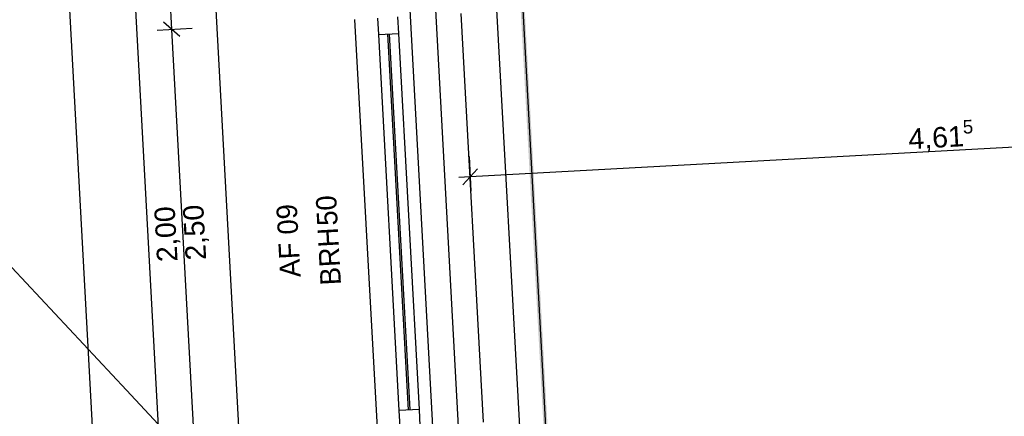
# Model space of a CAD drawing. Extents: x 199 to 1388, y 138 to 979.
# Tile 50 of 155: x 258 to 355, y 560 to 599. Entities that reach past the tile are written whole.
import ezdxf
from ezdxf.lldxf.tags import DXFTag

# ---------------------------------------------------------------- set-up
doc = ezdxf.new("R2010")
doc.units = 0
doc.layers.get('0').update_dxf_attribs({"lineweight": 25})
for name, color, linetype, lineweight, true_color in [('01AFU Allgemein Bemaßung-A07ET47HDI', 7, 'Continuous', 25, 0x848484), ('02 Raster Bemaßung-A07ET47FDI', 7, 'Continuous', 25, 0x848484), ('20 Außenwände-A07ET47EDI', 7, 'Continuous', 25, 0x848484), ('20 Dach Stb-Decke-A07ET47IDI', 7, 'Continuous', 25, 0x848484), ('20 Fundament-A07ET47RDI', 7, 'Continuous', 25, 0x848484), ('UPO_Loop2', 140, 'Continuous', 30, 0x00bfff), ('Uponor_TeilFlaecheGrenze', 6, 'Continuous', 25, 0xff00ff), ('Uponor_ZonenGrenze', 1, 'Continuous', 25, 0xff0000)]:
    doc.layers.add(name, color=color, linetype=linetype, lineweight=lineweight, true_color=true_color)
doc.layers.add('02 Raster Gebäude-A07ET47NDI', color=7, linetype='Continuous', lineweight=25)
doc.styles.get("Standard").update_dxf_attribs({"font": 'arial.ttf'})
tags = doc.linetypes.add('Raster-A07ET47ODI', pattern=[0.2, 0.1, -0.05, 0, -0.05]).pattern_tags.tags
tags[10:11] = [DXFTag(74, 4), DXFTag(75, 0), DXFTag(340, '0'), DXFTag(46, 1.0), DXFTag(50, 0.0), DXFTag(44, 0.0), DXFTag(45, 0.0)]
tags[8:9] = [DXFTag(74, 4), DXFTag(75, 0), DXFTag(340, '0'), DXFTag(46, 1.0), DXFTag(50, 0.0), DXFTag(44, 0.0), DXFTag(45, 0.0)]
tags[6:7] = [DXFTag(74, 4), DXFTag(75, 0), DXFTag(340, '0'), DXFTag(46, 1.0), DXFTag(50, 0.0), DXFTag(44, 0.0), DXFTag(45, 0.0)]
tags[4:5] = [DXFTag(74, 4), DXFTag(75, 0), DXFTag(340, '0'), DXFTag(46, 1.0), DXFTag(50, 0.0), DXFTag(44, 0.0), DXFTag(45, 0.0)]
tags = doc.linetypes.add('Öffnungslinie Tür Fenster-A07ET47JDI', pattern=[0.115, 0.075, -0.04]).pattern_tags.tags
tags[6:7] = [DXFTag(74, 4), DXFTag(75, 0), DXFTag(340, '0'), DXFTag(46, 1.0), DXFTag(50, 0.0), DXFTag(44, 0.0), DXFTag(45, 0.0)]
tags[4:5] = [DXFTag(74, 4), DXFTag(75, 0), DXFTag(340, '0'), DXFTag(46, 1.0), DXFTag(50, 0.0), DXFTag(44, 0.0), DXFTag(45, 0.0)]

# ---------------------------------------------------------------- blocks, each defined once
blk = doc.blocks.new('Referenz-A07ET47ZDI', base_point=(226.995, 158.1))
at = {"layer": '01AFU Allgemein Bemaßung-A07ET47HDI'}
for p, q in [((252.743, 793.469), (267.535, 523.249)), ((273.894, 525.419), (259.476, 788.83)), ((272.665, 609.871), (273.32, 597.889)), ((274.11, 597.181), (272.531, 598.597)), ((271.916, 597.812), (275.317, 597.998)), ((273.32, 597.889), (275.507, 557.949)), ((394.688, 588.532), (302.495, 583.486)), ((302.386, 585.483), (302.572, 582.082)), ((303.203, 584.276), (301.787, 582.696)), ((302.495, 583.486), (301.372, 583.424))]:
    blk.add_line(p, q, dxfattribs=at)
at = {"layer": '02 Raster Bemaßung-A07ET47FDI'}
blk.add_line((267.129, 791.753), (280.738, 543.128), dxfattribs=at)
at = {"layer": '02 Raster Gebäude-A07ET47NDI', "linetype": 'Raster-A07ET47ODI', "ltscale": 56.250004}
for p, q in [((280.949, 931.356), (317.662, 260.681)), ((268.905, 562.647), (255.232, 577.243)), ((268.905, 562.647), (551.626, 260.835))]:
    blk.add_line(p, q, dxfattribs=at)
at = {"layer": '02 Raster Gebäude-A07ET47NDI', "linetype": 'ByBlock', "ltscale": 56.250004}
blk.add_line((268.905, 562.647), (268.905, 562.647), dxfattribs=at)
blk.add_line((268.905, 562.647), (268.905, 562.647), dxfattribs=at)
at = {"layer": '20 Außenwände-A07ET47EDI'}
for p, q in [((303.808, 559.498), (301.622, 599.438)), ((293.424, 558.93), (291.238, 598.87)), ((293.434, 598.99), (293.522, 597.392)), ((295.519, 597.502), (295.431, 599.099)), ((293.522, 597.392), (295.519, 597.502)), ((294.42, 597.442), (296.432, 560.697)), ((296.631, 560.708), (294.62, 597.453)), ((297.53, 560.757), (295.519, 597.502)), ((293.522, 597.392), (295.533, 560.647)), ((297.53, 560.757), (295.533, 560.647)), ((295.533, 560.647), (295.621, 559.05)), ((297.618, 559.159), (297.53, 560.757))]:
    blk.add_line(p, q, dxfattribs=at)
at = {"layer": '20 Dach Stb-Decke-A07ET47IDI', "linetype": 'Öffnungslinie Tür Fenster-A07ET47JDI', "ltscale": 56.250004}
blk.add_line((285.894, 795.284), (300.686, 525.064), dxfattribs=at)
at = {"layer": '20 Fundament-A07ET47RDI', "linetype": 'Öffnungslinie Tür Fenster-A07ET47JDI', "ltscale": 56.250004}
blk.add_line((309.004, 528.617), (294.846, 787.261), dxfattribs=at)
at = {"layer": '01AFU Allgemein Bemaßung-A07ET47HDI', "linetype": 'ByBlock', "ltscale": 40.625, "attachment_point": 1}
for s, insert, char_height, rotation in [('{\\fArial;5}', (350.58, 589.012), 1.32, 3.1332), ('{\\fArial;4,61}', (345.246, 588.179), 2, 3.1332), ('{\\fArial;2,00}', (271.913, 575.116), 2, 93.1332), ('{\\fArial;2,50}', (274.709, 575.269), 2, 93.1332)]:
    blk.add_mtext(s, dxfattribs=dict(at, insert=insert, char_height=char_height, rotation=rotation))
at = {"layer": '20 Außenwände-A07ET47EDI', "linetype": 'Continuous', "ltscale": 56.250004, "char_height": 2, "attachment_point": 1, "rotation": 93.1332}
for s, insert in [('{\\fCentury Gothic;50}', (287.561, 578.647)), ('{\\fCentury Gothic;09}', (283.706, 577.79)), ('{\\fCentury Gothic;BRH}', (287.88, 572.832)), ('{\\fCentury Gothic;AF}', (283.936, 573.597))]:
    blk.add_mtext(s, dxfattribs=dict(at, insert=insert))
blk = doc.blocks.new('Polylinie-A07ET483DI', base_point=(297.398, 529.422))
at = {"color": 0, "linetype": 'ByBlock', "lineweight": -2, "ltscale": 0.25}
for points in [[(311.248, 530.02), (297.82, 782.59), (297.419, 782.59)], [(311.649, 530.02), (311.248, 530.02), (297.82, 782.59)]]:
    blk.add_solid(points, dxfattribs=at)
blk = doc.blocks.new('Polylinie-A07ET48DDI', base_point=(297.61, 529.721))
at = {"color": 0, "linetype": 'ByBlock', "lineweight": -2, "ltscale": 0.25}
blk.add_line((297.61, 782.761), (311.465, 529.721), dxfattribs=at)

msp = doc.modelspace()

# ---------------------------------------------------------------- block references
at = {"layer": 'UPO_Loop2', "color": 219, "lineweight": 80, "ltscale": 4000.00006, "true_color": 0x642165}
msp.add_blockref('Referenz-A07ET47ZDI', (226.995, 158.1), dxfattribs=at)
at = {"layer": 'Uponor_TeilFlaecheGrenze', "ltscale": 0.25}
msp.add_blockref('Polylinie-A07ET48DDI', (297.61, 529.721), dxfattribs=at)
at = {"layer": 'Uponor_ZonenGrenze', "ltscale": 0.25}
msp.add_blockref('Polylinie-A07ET483DI', (297.398, 529.422), dxfattribs=at)

doc.saveas('drawing.dxf')
